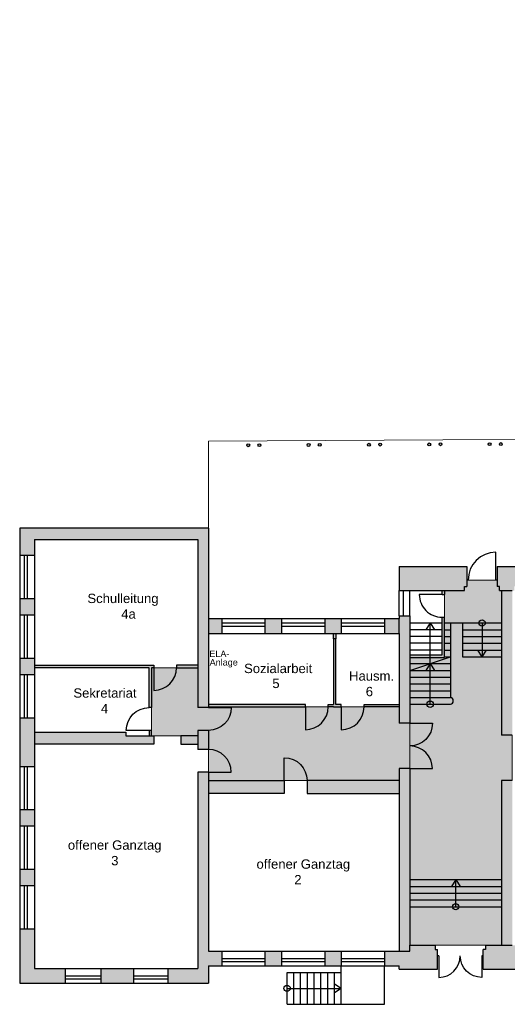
# Model space of a CAD drawing. Header units: inches. Extents: x -85 to 313, y 33 to 297.
# Tile 1 of 14: x -51 to -29, y 75 to 119. Entities that reach past the tile are written whole.
import ezdxf

# ---------------------------------------------------------------- set-up
doc = ezdxf.new("R2010")
doc.units = ezdxf.units.IN
doc.header["$MEASUREMENT"] = 0
doc.linetypes.add('ACAD_ISO03W100', pattern=[30, 12, -18])
doc.layers.add('0_Feuerwehrelemente', color=7, linetype='Continuous', lineweight=13, true_color=0xb7d9b1)
doc.layers.add('1_Brandwaende', color=7, linetype='Continuous', lineweight=20, true_color=0xa02128)
doc.layers.add('1_Dach', color=43, linetype='Continuous', lineweight=15)
doc.layers.add('1_Grundrisse', color=10, linetype='Continuous', lineweight=25)
doc.layers.add('1_Raumbezeichnung', color=7, linetype='Continuous', true_color=0x000000)
doc.layers.add('2_Türen', color=7, linetype='Continuous', true_color=0x000000)
for name, color, linetype in [('1_Raumnummern', 7, 'Continuous'), ('1_Schraffuren', 7, 'Continuous'), ('2_Fenster', 80, 'Continuous'), ('4_Treppe', 32, 'Continuous')]:
    doc.layers.add(name, color=color, linetype=linetype)
doc.styles.add('ARIAL', font='arial.ttf')

# ---------------------------------------------------------------- blocks, each defined once
blk = doc.blocks.new('DOOR3')
at = {"linetype": 'ByBlock'}
blk.add_line((0, 0), (0, 1), dxfattribs=at)
blk.add_arc((0, 0), 1, 90, 180, dxfattribs=at)

msp = doc.modelspace()

# ---------------------------------------------------------------- hatches: boundary and pattern name
at = {"layer": '0_Feuerwehrelemente', "ltscale": 0.001, "true_color": 0x008351}
h = msp.add_hatch(color=126, dxfattribs=at)
h.dxf.hatch_style = 1
h.paths.add_polyline_path([(-32.276, 93.3), (-32.276, 90.343), (-33.816, 90.343), (-33.816, 77.589), (-29.751, 77.589), (-29.751, 84.892), (-29.275, 84.892), (-29.275, 86.9), (-29.751, 86.9), (-29.751, 93.3), (-29.843, 93.3), (-29.843, 93.488), (-29.949, 93.488), (-29.949, 93.771), (-31.287, 93.771), (-31.287, 93.488), (-31.393, 93.488), (-31.393, 93.3)])
at = {"layer": '0_Feuerwehrelemente', "ltscale": 0.001}
h = msp.add_hatch(color=256, dxfattribs=at)
h.dxf.hatch_style = 1
h.paths.add_polyline_path([(-34.292, 88.148), (-42.732, 88.148), (-42.732, 88.116), (-43.208, 88.116), (-43.208, 89.883), (-45.254, 89.883), (-45.254, 86.871), (-43.208, 86.871), (-43.208, 87.107), (-42.732, 87.107), (-42.732, 84.887), (-34.292, 84.887), (-34.292, 85.415), (-33.816, 85.415), (-33.816, 87.422), (-34.292, 87.422)])
at = {"layer": '1_Brandwaende'}
h = msp.add_hatch(color=256, dxfattribs=at)
h.dxf.hatch_style = 1
h.paths.add_polyline_path([(-25.21, 86.615), (-24.734, 86.615), (-24.734, 92.061), (-24.734, 92.191), (-25.21, 92.191)])
h.paths.add_polyline_path([(-24.734, 84.91), (-25.21, 84.91), (-25.21, 77.333), (-24.734, 77.333)])
h.paths.add_polyline_path([(-33.816, 85.415), (-34.292, 85.415), (-34.292, 77.333), (-33.816, 77.333)])
h.paths.add_polyline_path([(-34.292, 87.422), (-33.816, 87.422), (-33.816, 92.191), (-34.292, 92.191), (-34.292, 92.061)])
h.paths.add_polyline_path([(-29.275, 84.892), (-29.751, 84.892), (-29.751, 77.589), (-29.275, 77.589)])
h.paths.add_polyline_path([(-29.751, 86.9), (-29.275, 86.9), (-29.275, 93.3), (-29.751, 93.3)])
h = msp.add_hatch(color=256, dxfattribs=at)
h.dxf.hatch_style = 1
h.paths.add_polyline_path([(-32.276, 93.3), (-32.387, 93.3), (-32.387, 93.128), (-32.276, 93.128)])
h.paths.add_polyline_path([(-32.276, 92.119), (-32.387, 92.119), (-32.387, 90.453), (-32.915, 90.453), (-32.915, 90.343), (-32.276, 90.343)])
h.paths.add_polyline_path([(-32.915, 90.453), (-33.816, 90.453), (-33.816, 90.343), (-32.915, 90.343)])
at = {"layer": '1_Schraffuren'}
h = msp.add_hatch(color=256, dxfattribs=at)
h.dxf.hatch_style = 1
edge = h.paths.add_edge_path()
edge.add_arc((-40.474, 99.748), 0.0642, 0, 360)
edge = h.paths.add_edge_path()
edge.add_arc((-40.97, 99.742), 0.0642, 0, 360)
edge = h.paths.add_edge_path()
edge.add_arc((-37.802, 99.76), 0.0642, 0, 360)
edge = h.paths.add_edge_path()
edge.add_arc((-38.298, 99.754), 0.0642, 0, 360)
edge = h.paths.add_edge_path()
edge.add_arc((-35.13, 99.772), 0.0642, 0, 360)
edge = h.paths.add_edge_path()
edge.add_arc((-35.625, 99.766), 0.0642, 0, 360)
edge = h.paths.add_edge_path()
edge.add_arc((-32.457, 99.784), 0.0642, 0, 360)
edge = h.paths.add_edge_path()
edge.add_arc((-32.953, 99.778), 0.0642, 0, 360)
edge = h.paths.add_edge_path()
edge.add_arc((-29.785, 99.796), 0.0642, 0, 360)
edge = h.paths.add_edge_path()
edge.add_arc((-30.281, 99.79), 0.0642, 0, 360)
edge = h.paths.add_edge_path()
edge.add_arc((-27.112, 99.808), 0.0642, 0, 360)
edge = h.paths.add_edge_path()
edge.add_arc((-27.608, 99.802), 0.0642, 0, 360)
edge = h.paths.add_edge_path()
edge.add_arc((-24.44, 99.82), 0.0642, 0, 360)
edge = h.paths.add_edge_path()
edge.add_arc((-24.936, 99.814), 0.0642, 0, 360)
edge = h.paths.add_edge_path()
edge.add_arc((-21.768, 99.832), 0.0642, 0, 360)
edge = h.paths.add_edge_path()
edge.add_arc((-22.263, 99.826), 0.0642, 0, 360)
edge = h.paths.add_edge_path()
edge.add_arc((-19.095, 99.844), 0.0642, 0, 360)
edge = h.paths.add_edge_path()
edge.add_arc((-19.591, 99.838), 0.0642, 0, 360)
edge = h.paths.add_edge_path()
edge.add_arc((-16.481, 100.14), 0.0642, 0, 360)
edge = h.paths.add_edge_path()
edge.add_arc((-16.865, 99.833), 0.0642, 0, 360)
edge = h.paths.add_edge_path()
edge.add_arc((-15.01, 101.357), 0.0642, 0, 360)
edge = h.paths.add_edge_path()
edge.add_arc((-15.394, 101.05), 0.0642, 0, 360)
edge = h.paths.add_edge_path()
edge.add_arc((-13.539, 102.573), 0.0642, 0, 360)
edge = h.paths.add_edge_path()
edge.add_arc((-13.923, 102.267), 0.0642, 0, 360)
edge = h.paths.add_edge_path()
edge.add_arc((-12.137, 104), 0.0642, 0, 360)
edge = h.paths.add_edge_path()
edge.add_arc((-12.452, 103.484), 0.0642, 0, 360)
edge = h.paths.add_edge_path()
edge.add_arc((-11.754, 106.142), 0.0642, 0, 360)
edge = h.paths.add_edge_path()
edge.add_arc((-11.672, 106.631), 0.0642, 0, 360)
edge = h.paths.add_edge_path()
edge.add_arc((-11.208, 109.263), 0.0642, 0, 360)
edge = h.paths.add_edge_path()
edge.add_arc((-11.29, 108.774), 0.0642, 0, 360)
edge = h.paths.add_edge_path()
edge.add_arc((-10.743, 111.895), 0.0642, 0, 360)
edge = h.paths.add_edge_path()
edge.add_arc((-10.825, 111.406), 0.0642, 0, 360)
edge = h.paths.add_edge_path()
edge.add_arc((-10.278, 114.526), 0.0642, 0, 360)
edge = h.paths.add_edge_path()
edge.add_arc((-10.36, 114.037), 0.0642, 0, 360)
h = msp.add_hatch(color=256, dxfattribs=at)
h.dxf.hatch_style = 1
h.paths.add_polyline_path([(-42.732, 96.073), (-51.091, 96.073), (-51.091, 94.855), (-50.435, 94.855), (-50.435, 95.565), (-43.208, 95.565), (-43.208, 88.116), (-42.732, 88.116)])
h.paths.add_polyline_path([(-50.435, 92.94), (-51.091, 92.94), (-51.091, 92.213), (-50.435, 92.213)], flags=17)
h.paths.add_polyline_path([(-50.435, 90.299), (-51.091, 90.299), (-51.091, 89.572), (-50.435, 89.572)])
h.paths.add_polyline_path([(-50.435, 87.657), (-51.091, 87.657), (-51.091, 85.5), (-50.435, 85.5)])
h.paths.add_polyline_path([(-50.435, 83.586), (-51.091, 83.586), (-51.091, 82.859), (-50.435, 82.859)])
h.paths.add_polyline_path([(-50.435, 80.944), (-51.091, 80.944), (-51.091, 80.217), (-50.435, 80.217)])
h.paths.add_polyline_path([(-50.435, 78.303), (-51.091, 78.303), (-51.091, 75.907), (-49.082, 75.907), (-49.082, 76.563), (-50.435, 76.563)])
h.paths.add_polyline_path([(-46.052, 76.563), (-47.501, 76.563), (-47.501, 75.907), (-46.052, 75.907)])
h.paths.add_polyline_path([(-42.732, 76.677), (-42.139, 76.677), (-42.139, 77.333), (-42.732, 77.333), (-42.732, 85.256), (-43.208, 85.256), (-43.208, 76.563), (-44.526, 76.563), (-44.526, 75.907), (-42.732, 75.907)])
h.paths.add_polyline_path([(-42.732, 87.107), (-43.208, 87.107), (-43.208, 86.265), (-42.732, 86.265)])
h.paths.add_polyline_path([(-45.15, 86.871), (-46.386, 86.871), (-46.386, 87.026), (-50.435, 87.026), (-50.435, 86.501), (-45.15, 86.501)])
h.paths.add_polyline_path([(-43.208, 86.871), (-43.949, 86.871), (-43.949, 86.501), (-43.208, 86.501)])
h = msp.add_hatch(color=256, dxfattribs=at)
h.dxf.hatch_style = 1
h.paths.add_polyline_path([(-38.439, 88.258), (-42.732, 88.258), (-42.732, 88.148), (-38.439, 88.148)])
h.paths.add_polyline_path([(-36.848, 88.258), (-37.084, 88.258), (-37.084, 91.169), (-37.194, 91.169), (-37.194, 88.258), (-37.43, 88.258), (-37.43, 88.148), (-37.194, 88.148), (-36.848, 88.148)])
h.paths.add_polyline_path([(-37.084, 91.405), (-37.194, 91.405), (-37.194, 91.169), (-37.084, 91.169)])
h.paths.add_polyline_path([(-34.292, 88.258), (-35.839, 88.258), (-35.839, 88.148), (-34.292, 88.148)])
h.paths.add_polyline_path([(-39.499, 77.333), (-40.231, 77.333), (-40.231, 76.677), (-39.499, 76.677)])
h.paths.add_polyline_path([(-36.851, 77.333), (-37.583, 77.333), (-37.583, 76.677), (-36.851, 76.677)])
h.paths.add_polyline_path([(-21.85, 92.061), (-23.159, 92.061), (-23.159, 91.405), (-21.85, 91.405)])
h.paths.add_polyline_path([(-18.854, 92.061), (-19.399, 92.061), (-19.399, 92.294), (-19.663, 92.294), (-19.663, 92.061), (-20.137, 92.061), (-20.137, 91.405), (-19.156, 91.405), (-19.156, 88.209), (-17.869, 88.209), (-17.869, 88.418), (-18.854, 88.418)])
h.paths.add_polyline_path([(-18.317, 93.564), (-19.663, 93.564), (-19.663, 92.829), (-19.399, 92.829), (-19.399, 93.044), (-18.631, 93.044), (-18.631, 92.94), (-18.52, 92.94), (-18.52, 93.044), (-18.317, 93.044)])
h.paths.add_polyline_path([(-17.478, 93.564), (-17.581, 93.564), (-17.581, 93.044), (-17.478, 93.044)])
h.paths.add_polyline_path([(-16.597, 93.564), (-16.657, 93.564), (-16.657, 93.044), (-16.597, 93.044)])
h.paths.add_polyline_path([(-16.121, 95.417), (-15.157, 95.417), (-15.157, 96.073), (-15.75, 96.073), (-16.597, 96.073), (-16.597, 87.887), (-16.121, 87.887)])
h.paths.add_polyline_path([(-16.597, 88.418), (-16.86, 88.418), (-16.86, 88.209), (-16.597, 88.209)])
h = msp.add_hatch(color=256, dxfattribs=at)
h.dxf.hatch_style = 1
h.paths.add_polyline_path([(-31.287, 94.363), (-34.292, 94.363), (-34.292, 93.3), (-31.393, 93.3), (-31.393, 93.488), (-31.287, 93.488)])
h.paths.add_polyline_path([(-29.077, 94.363), (-29.949, 94.363), (-29.949, 93.488), (-29.843, 93.488), (-29.843, 93.3), (-29.751, 93.3), (-29.275, 93.3), (-29.182, 93.3), (-29.182, 93.488), (-29.077, 93.488)])
h.paths.add_polyline_path([(-24.734, 94.363), (-27.236, 94.363), (-27.236, 93.488), (-27.131, 93.488), (-27.131, 93.3), (-24.734, 93.3)])
h.paths.add_polyline_path([(-32.594, 77.401), (-32.699, 77.401), (-32.699, 77.589), (-33.816, 77.589), (-33.816, 77.333), (-34.292, 77.333), (-34.935, 77.333), (-34.935, 76.677), (-34.292, 76.677), (-34.292, 76.526), (-32.594, 76.526)])
h.paths.add_polyline_path([(-28.493, 77.401), (-28.599, 77.401), (-28.599, 77.589), (-29.275, 77.589), (-30.463, 77.589), (-30.463, 77.401), (-30.569, 77.401), (-30.569, 76.526), (-28.493, 76.526)])
h.paths.add_polyline_path([(-24.229, 77.333), (-24.734, 77.333), (-25.21, 77.333), (-25.21, 77.589), (-26.363, 77.589), (-26.363, 77.401), (-26.468, 77.401), (-26.468, 76.526), (-24.734, 76.526), (-24.734, 76.677), (-24.229, 76.677)])
h = msp.add_hatch(color=256, dxfattribs=at)
h.dxf.hatch_style = 1
h.paths.add_polyline_path([(-42.139, 92.061), (-42.732, 92.061), (-42.732, 91.405), (-42.139, 91.405)])
h.paths.add_polyline_path([(-39.499, 92.061), (-40.231, 92.061), (-40.231, 91.405), (-39.499, 91.405)])
h.paths.add_polyline_path([(-36.851, 92.061), (-37.583, 92.061), (-37.583, 91.405), (-36.851, 91.405)])
h = msp.add_hatch(color=256, dxfattribs=at)
h.dxf.hatch_style = 1
h.paths.add_polyline_path([(-34.292, 92.061), (-34.935, 92.061), (-34.935, 91.405), (-34.292, 91.405)])
h = msp.add_hatch(color=256, dxfattribs=at)
h.dxf.hatch_style = 1
h.paths.add_polyline_path([(-45.15, 89.994), (-50.435, 89.994), (-50.435, 89.883), (-45.364, 89.883), (-45.364, 88.116), (-45.254, 88.116), (-45.254, 89.883), (-45.15, 89.883)])
h.paths.add_polyline_path([(-43.208, 89.994), (-44.148, 89.994), (-44.148, 89.883), (-43.208, 89.883)])
h.paths.add_polyline_path([(-45.254, 87.107), (-45.364, 87.107), (-45.364, 86.871), (-45.254, 86.871)])
h = msp.add_hatch(color=256, dxfattribs=at)
h.dxf.hatch_style = 1
h.paths.add_polyline_path([(-39.375, 84.887), (-42.732, 84.887), (-42.732, 84.313), (-39.375, 84.313)])
h.paths.add_polyline_path([(-34.292, 84.887), (-38.366, 84.887), (-38.366, 84.313), (-34.292, 84.313)])

# ---------------------------------------------------------------- linework, layer by layer
at = {"layer": '0_Feuerwehrelemente', "color": 126, "ltscale": 0.001, "true_color": 0x008351}
msp.add_lwpolyline([(-32.276, 93.3), (-32.276, 90.343), (-33.816, 90.343), (-33.816, 77.589), (-29.751, 77.589), (-29.751, 84.892), (-29.275, 84.892), (-29.275, 86.9), (-29.751, 86.9), (-29.751, 93.3), (-29.843, 93.3), (-29.843, 93.488), (-29.949, 93.488), (-29.949, 93.771), (-31.287, 93.771), (-31.287, 93.488), (-31.393, 93.488), (-31.393, 93.3)], close=True, dxfattribs=at)
at = {"layer": '0_Feuerwehrelemente', "ltscale": 0.001}
msp.add_lwpolyline([(-34.292, 88.148), (-42.732, 88.148), (-42.732, 88.116), (-43.208, 88.116), (-43.208, 89.883), (-45.254, 89.883), (-45.254, 86.871), (-43.208, 86.871), (-43.208, 87.107), (-42.732, 87.107), (-42.732, 84.887), (-34.292, 84.887), (-34.292, 85.415), (-33.816, 85.415), (-33.816, 87.422), (-34.292, 87.422)], close=True, dxfattribs=at)
at = {"layer": '1_Dach', "color": 7}
msp.add_lwpolyline([(-6.951, 118.108), (-9.718, 118.597), (-12.413, 103.777), (-16.793, 100.067), (-42.732, 99.92), (-42.732, 96.073)], dxfattribs=at)
at = {"layer": '1_Grundrisse', "color": 7}
for p, q in [((-51.091, 96.073), (-51.091, 94.855)), ((-42.732, 96.073), (-51.091, 96.073)), ((-42.732, 96.073), (-42.732, 88.116)), ((-50.435, 95.565), (-50.435, 94.855)), ((-50.435, 95.565), (-43.208, 95.565)), ((-43.208, 95.565), (-43.208, 88.116)), ((-50.435, 94.855), (-51.091, 94.855)), ((-34.292, 94.363), (-34.292, 93.3)), ((-34.292, 94.363), (-31.287, 94.363)), ((-31.287, 94.363), (-31.287, 93.488)), ((-29.949, 94.363), (-29.949, 93.488)), ((-29.949, 94.363), (-29.077, 94.363)), ((-31.393, 93.488), (-31.287, 93.488)), ((-31.393, 93.3), (-31.393, 93.488)), ((-29.843, 93.488), (-29.949, 93.488)), ((-29.843, 93.3), (-29.843, 93.488)), ((-51.091, 92.94), (-51.091, 92.213)), ((-50.435, 92.94), (-51.091, 92.94)), ((-50.435, 92.94), (-50.435, 92.213)), ((-34.292, 93.3), (-31.393, 93.3)), ((-32.387, 93.128), (-32.276, 93.128)), ((-29.843, 93.3), (-29.751, 93.3)), ((-29.751, 93.3), (-29.751, 86.9)), ((-29.751, 93.3), (-29.275, 93.3)), ((-50.435, 92.213), (-51.091, 92.213)), ((-42.732, 92.061), (-42.139, 92.061)), ((-42.139, 92.061), (-42.139, 91.405)), ((-40.231, 92.061), (-39.499, 92.061)), ((-40.231, 92.061), (-39.499, 92.061)), ((-40.231, 92.061), (-40.231, 91.405)), ((-39.499, 92.061), (-39.499, 91.405)), ((-37.583, 92.061), (-37.583, 91.405)), ((-37.583, 92.061), (-36.851, 92.061)), ((-37.583, 92.061), (-36.851, 92.061)), ((-36.851, 92.061), (-36.851, 91.405)), ((-34.935, 92.061), (-34.935, 91.405)), ((-34.935, 92.061), (-34.292, 92.061)), ((-34.292, 92.191), (-33.816, 92.191)), ((-34.292, 92.191), (-34.292, 92.061)), ((-34.292, 91.405), (-34.292, 92.061)), ((-33.816, 92.191), (-33.816, 87.422)), ((-32.387, 92.119), (-32.276, 92.119)), ((-42.732, 91.405), (-42.139, 91.405)), ((-40.231, 91.405), (-39.499, 91.405)), ((-40.231, 91.405), (-39.499, 91.405)), ((-37.583, 91.405), (-36.851, 91.405)), ((-37.583, 91.405), (-36.851, 91.405)), ((-34.935, 91.405), (-34.292, 91.405)), ((-34.292, 91.405), (-34.292, 87.422)), ((-51.091, 90.299), (-51.091, 89.572)), ((-50.435, 90.299), (-51.091, 90.299)), ((-50.435, 90.299), (-50.435, 89.572)), ((-50.435, 89.572), (-51.091, 89.572)), ((-42.732, 88.116), (-43.208, 88.116)), ((-51.091, 87.657), (-51.091, 85.5)), ((-50.435, 87.657), (-51.091, 87.657)), ((-50.435, 87.657), (-50.435, 85.5)), ((-33.816, 87.422), (-34.292, 87.422)), ((-43.208, 87.107), (-43.208, 86.265)), ((-42.732, 87.107), (-43.208, 87.107)), ((-42.732, 87.107), (-42.732, 86.265)), ((-29.275, 86.9), (-29.751, 86.9)), ((-42.732, 86.265), (-43.208, 86.265)), ((-50.435, 85.5), (-51.091, 85.5)), ((-43.208, 85.256), (-43.208, 76.563)), ((-42.732, 85.256), (-43.208, 85.256)), ((-42.732, 85.256), (-42.732, 77.333)), ((-33.816, 85.415), (-34.292, 85.415)), ((-34.292, 85.415), (-34.292, 77.333)), ((-33.816, 85.415), (-33.816, 77.589)), ((-29.275, 84.892), (-29.751, 84.892)), ((-29.751, 84.892), (-29.751, 77.589)), ((-51.091, 83.586), (-51.091, 82.859)), ((-51.091, 83.586), (-51.091, 82.859)), ((-50.435, 83.586), (-51.091, 83.586)), ((-50.435, 83.586), (-50.435, 82.859)), ((-50.435, 83.586), (-50.435, 82.859)), ((-50.435, 82.859), (-51.091, 82.859)), ((-51.091, 80.944), (-51.091, 80.217)), ((-51.091, 80.944), (-51.091, 80.217)), ((-50.435, 80.944), (-51.091, 80.944)), ((-50.435, 80.944), (-50.435, 80.217)), ((-50.435, 80.944), (-50.435, 80.217)), ((-50.435, 80.217), (-51.091, 80.217)), ((-51.091, 78.303), (-51.091, 75.907)), ((-50.435, 78.303), (-51.091, 78.303)), ((-50.435, 78.303), (-50.435, 76.563)), ((-42.732, 77.333), (-42.139, 77.333)), ((-42.139, 77.333), (-42.139, 76.677)), ((-40.231, 77.333), (-39.499, 77.333)), ((-40.231, 77.333), (-39.499, 77.333)), ((-40.231, 77.333), (-40.231, 76.677)), ((-39.499, 77.333), (-39.499, 76.677)), ((-37.583, 77.333), (-37.583, 76.677)), ((-37.583, 77.333), (-36.851, 77.333)), ((-37.583, 77.333), (-36.851, 77.333)), ((-36.851, 77.333), (-36.851, 76.677)), ((-34.935, 77.333), (-34.935, 76.677)), ((-34.935, 77.333), (-34.292, 77.333)), ((-33.816, 77.589), (-32.699, 77.589)), ((-32.699, 77.589), (-32.699, 77.401)), ((-32.699, 77.401), (-32.594, 77.401)), ((-32.594, 76.526), (-32.594, 77.401)), ((-30.463, 77.401), (-30.569, 77.401)), ((-30.569, 76.526), (-30.569, 77.401)), ((-30.463, 77.589), (-30.463, 77.401)), ((-30.463, 77.589), (-29.275, 77.589)), ((-50.435, 76.563), (-47.501, 76.563)), ((-49.082, 76.563), (-49.082, 75.907)), ((-47.501, 76.563), (-46.052, 76.563)), ((-47.501, 76.563), (-47.501, 75.907)), ((-46.052, 76.563), (-46.052, 75.907)), ((-44.526, 76.563), (-44.526, 75.907)), ((-44.526, 76.563), (-43.208, 76.563)), ((-42.732, 76.677), (-42.732, 75.907)), ((-42.732, 76.677), (-42.139, 76.677)), ((-40.231, 76.677), (-39.499, 76.677)), ((-40.231, 76.677), (-39.499, 76.677)), ((-37.583, 76.677), (-36.851, 76.677)), ((-37.583, 76.677), (-36.851, 76.677)), ((-34.935, 76.677), (-34.292, 76.677)), ((-34.292, 76.526), (-34.292, 76.677)), ((-34.292, 76.526), (-32.594, 76.526)), ((-30.569, 76.526), (-28.493, 76.526)), ((-51.091, 75.907), (-47.501, 75.907)), ((-47.501, 75.907), (-46.052, 75.907)), ((-46.052, 75.907), (-42.732, 75.907))]:
    msp.add_line(p, q, dxfattribs=at)
for points in [[(-32.387, 93.128), (-32.387, 93.3)], [(-32.276, 93.3), (-32.276, 93.128)], [(-33.816, 90.453), (-32.387, 90.453), (-32.387, 92.119)], [(-33.816, 90.343), (-32.276, 90.343), (-32.276, 92.119)], [(-37.084, 91.405), (-37.084, 91.169), (-37.194, 91.169), (-37.194, 91.405)], [(-37.084, 88.258), (-37.084, 91.169), (-37.194, 91.169), (-37.194, 88.258)], [(-50.435, 89.994), (-45.15, 89.994), (-45.15, 89.883), (-45.254, 89.883), (-45.254, 88.116), (-45.364, 88.116), (-45.364, 89.883), (-50.435, 89.883)], [(-43.208, 89.994), (-44.148, 89.994), (-44.148, 89.883), (-43.208, 89.883)], [(-42.732, 88.148), (-38.439, 88.148), (-38.439, 88.258), (-42.732, 88.258)], [(-37.194, 88.148), (-37.43, 88.148), (-37.43, 88.258), (-37.194, 88.258)], [(-37.194, 88.148), (-36.848, 88.148), (-36.848, 88.258), (-37.084, 88.258)], [(-34.292, 88.148), (-35.839, 88.148), (-35.839, 88.258), (-34.292, 88.258)], [(-50.435, 87.026), (-46.386, 87.026), (-46.386, 86.871), (-45.15, 86.871), (-45.15, 86.501), (-50.435, 86.501)], [(-45.254, 86.871), (-45.254, 87.107), (-45.364, 87.107), (-45.364, 86.871)], [(-43.208, 86.871), (-43.949, 86.871), (-43.949, 86.501), (-43.208, 86.501)], [(-42.732, 84.887), (-39.375, 84.887), (-39.375, 84.313), (-42.732, 84.313)], [(-34.292, 84.887), (-38.366, 84.887), (-38.366, 84.313), (-34.292, 84.313)], [(-34.292, 77.333), (-33.816, 77.333), (-33.816, 77.589)]]:
    msp.add_lwpolyline(points, dxfattribs=at)
for centre in [(-40.97, 99.742), (-40.474, 99.748), (-38.298, 99.754), (-37.802, 99.76), (-35.625, 99.766), (-35.13, 99.772), (-32.953, 99.778), (-32.457, 99.784), (-30.281, 99.79), (-29.785, 99.796)]:
    msp.add_circle(centre, 0.0642, dxfattribs=at)
at = {"layer": '2_Fenster', "color": 7}
for p, q in [((-51.091, 94.855), (-51.091, 92.94)), ((-50.898, 94.855), (-50.898, 92.94)), ((-50.761, 94.855), (-50.761, 92.94)), ((-50.435, 94.855), (-50.435, 92.94)), ((-34.292, 92.191), (-34.292, 93.3)), ((-34.098, 92.191), (-34.098, 93.3)), ((-33.816, 92.191), (-33.816, 93.3)), ((-51.091, 92.213), (-51.091, 90.299)), ((-50.898, 92.213), (-50.898, 90.299)), ((-50.761, 92.213), (-50.761, 90.299)), ((-50.435, 92.213), (-50.435, 90.299)), ((-42.139, 92.061), (-40.231, 92.061)), ((-39.499, 92.061), (-37.583, 92.061)), ((-36.851, 92.061), (-34.935, 92.061)), ((-42.139, 91.868), (-40.231, 91.868)), ((-42.139, 91.731), (-40.231, 91.731)), ((-39.499, 91.868), (-37.583, 91.868)), ((-39.499, 91.731), (-37.583, 91.731)), ((-36.851, 91.868), (-34.935, 91.868)), ((-36.851, 91.731), (-34.935, 91.731)), ((-42.139, 91.405), (-40.231, 91.405)), ((-39.499, 91.405), (-37.583, 91.405)), ((-36.851, 91.405), (-34.935, 91.405)), ((-51.091, 89.572), (-51.091, 87.657)), ((-50.898, 89.572), (-50.898, 87.657)), ((-50.761, 89.572), (-50.761, 87.657)), ((-50.435, 89.572), (-50.435, 87.657)), ((-51.091, 85.5), (-51.091, 83.586)), ((-50.898, 85.5), (-50.898, 83.586)), ((-50.761, 85.5), (-50.761, 83.586)), ((-50.435, 85.5), (-50.435, 83.586)), ((-51.091, 82.859), (-51.091, 80.944)), ((-50.898, 82.859), (-50.898, 80.944)), ((-50.761, 82.859), (-50.761, 80.944)), ((-50.435, 82.859), (-50.435, 80.944)), ((-51.091, 80.217), (-51.091, 78.303)), ((-50.898, 80.217), (-50.898, 78.303)), ((-50.761, 80.217), (-50.761, 78.303)), ((-50.435, 80.217), (-50.435, 78.303)), ((-42.139, 77.333), (-40.231, 77.333)), ((-39.499, 77.333), (-37.583, 77.333)), ((-36.851, 77.333), (-34.935, 77.333)), ((-42.139, 77.007), (-40.231, 77.007)), ((-42.139, 76.87), (-40.231, 76.87)), ((-39.499, 77.007), (-37.583, 77.007)), ((-39.499, 76.87), (-37.583, 76.87)), ((-36.851, 77.007), (-34.935, 77.007)), ((-36.851, 76.87), (-34.935, 76.87)), ((-49.082, 76.563), (-47.501, 76.563)), ((-46.052, 76.563), (-44.526, 76.563)), ((-42.139, 76.677), (-40.231, 76.677)), ((-39.499, 76.677), (-37.583, 76.677)), ((-36.851, 76.677), (-34.935, 76.677)), ((-49.082, 76.237), (-47.501, 76.237)), ((-49.082, 76.1), (-47.501, 76.1)), ((-46.052, 76.237), (-44.526, 76.237)), ((-46.052, 76.1), (-44.526, 76.1)), ((-49.082, 75.907), (-47.501, 75.907)), ((-46.052, 75.907), (-44.526, 75.907))]:
    msp.add_line(p, q, dxfattribs=at)
at = {"layer": '2_Türen', "color": 7}
for p, q in [((-31.232, 93.771), (-31.287, 93.771)), ((-29.949, 93.771), (-30.001, 93.771)), ((-32.533, 77.118), (-32.594, 77.118)), ((-30.569, 77.118), (-30.626, 77.118))]:
    msp.add_line(p, q, dxfattribs=at)
at = {"layer": '4_Treppe', "color": 7}
for p, q in [((-33.816, 91.868), (-32.387, 91.868)), ((-32.915, 91.868), (-33.107, 91.568)), ((-32.915, 90.068), (-32.915, 91.868)), ((-32.915, 91.868), (-32.723, 91.568)), ((-32.014, 91.868), (-32.014, 90.368)), ((-31.488, 91.868), (-29.751, 91.868)), ((-31.488, 91.868), (-31.488, 90.368)), ((-30.616, 91.868), (-30.616, 90.368)), ((-32.387, 91.568), (-33.816, 91.568)), ((-32.387, 91.268), (-33.816, 91.268)), ((-31.488, 91.568), (-29.751, 91.568)), ((-31.488, 91.268), (-29.751, 91.268)), ((-32.387, 90.968), (-33.816, 90.968)), ((-31.488, 90.968), (-29.751, 90.968)), ((-32.387, 90.668), (-33.816, 90.668)), ((-33.816, 89.768), (-32.014, 90.368)), ((-32.014, 90.368), (-32.014, 88.568)), ((-31.488, 90.668), (-29.751, 90.668)), ((-31.488, 90.368), (-29.751, 90.368)), ((-30.616, 90.368), (-30.808, 90.668)), ((-30.616, 90.368), (-30.424, 90.668)), ((-33.816, 90.068), (-32.915, 90.068)), ((-32.915, 90.068), (-33.107, 89.768)), ((-32.915, 90.068), (-32.014, 90.068)), ((-32.915, 88.268), (-32.915, 90.068)), ((-32.915, 90.068), (-32.723, 89.768)), ((-33.816, 89.768), (-32.014, 89.768)), ((-33.816, 89.468), (-32.014, 89.468)), ((-33.816, 89.168), (-32.014, 89.168)), ((-33.816, 88.868), (-32.014, 88.868)), ((-33.816, 88.568), (-32.014, 88.568)), ((-33.816, 88.268), (-32.014, 88.268)), ((-33.816, 80.497), (-29.751, 80.497)), ((-31.783, 80.497), (-31.975, 80.197)), ((-31.783, 79.297), (-31.783, 80.497)), ((-31.783, 80.497), (-31.591, 80.197)), ((-33.816, 80.197), (-29.751, 80.197)), ((-33.816, 79.897), (-29.751, 79.897)), ((-33.816, 79.597), (-29.751, 79.597)), ((-33.816, 79.297), (-29.751, 79.297)), ((-39.251, 74.972), (-39.251, 76.385)), ((-39.251, 76.385), (-36.851, 76.385)), ((-38.951, 74.972), (-38.951, 76.385)), ((-38.651, 74.972), (-38.651, 76.385)), ((-38.351, 74.972), (-38.351, 76.385)), ((-38.051, 74.972), (-38.051, 76.385)), ((-37.751, 74.972), (-37.751, 76.385)), ((-37.451, 74.972), (-37.451, 76.385)), ((-37.151, 74.972), (-37.151, 76.385)), ((-36.851, 74.972), (-36.851, 76.677)), ((-34.935, 74.972), (-34.935, 76.677)), ((-39.251, 75.679), (-36.851, 75.679)), ((-36.851, 75.679), (-37.151, 75.871)), ((-36.851, 75.679), (-37.151, 75.487)), ((-39.251, 74.972), (-36.851, 74.972)), ((-36.851, 74.972), (-34.935, 74.972))]:
    msp.add_line(p, q, dxfattribs=at)
at = {"layer": '4_Treppe', "color": 7, "linetype": 'ACAD_ISO03W100'}
for p, q in [((-32.276, 91.868), (-31.488, 91.868)), ((-32.276, 91.568), (-32.014, 91.568)), ((-32.276, 91.268), (-32.014, 91.268)), ((-32.276, 90.968), (-32.014, 90.968)), ((-32.276, 90.668), (-32.014, 90.668)), ((-32.276, 90.368), (-32.014, 90.368))]:
    msp.add_line(p, q, dxfattribs=at)
at = {"layer": '4_Treppe', "color": 7}
for centre in [(-30.616, 91.868), (-32.915, 88.268), (-31.783, 79.297), (-39.251, 75.679)]:
    msp.add_circle(centre, 0.142, dxfattribs=at)
msp.add_arc((-32.041, 88.418), 0.152, 279.9837, 80.0431, dxfattribs=at)

# ---------------------------------------------------------------- block references
at = {"layer": '2_Türen', "color": 7}
for p, xscale, yscale, zscale in [((-30.001, 93.771), 1.230903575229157, 1.230903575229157, 1.230903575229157), ((-39.375, 84.887), -1.009023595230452, 1.009023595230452, 1.009023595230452), ((-32.533, 77.118), -0.9533142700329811, -0.9533142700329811, 0.9533142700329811)]:
    msp.add_blockref('DOOR3', p, dxfattribs=dict(at, xscale=xscale, yscale=yscale, zscale=zscale))
for p, xscale, yscale, zscale, rotation in [((-32.387, 93.128), 1.009023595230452, 1.009023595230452, 1.009023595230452, 89.99999999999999), ((-45.15, 89.883), 1.001275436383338, 1.001275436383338, 1.001275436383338, 180), ((-38.439, 88.148), 1.009023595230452, 1.009023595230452, 1.009023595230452, 180), ((-36.848, 88.148), 1.009023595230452, 1.009023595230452, 1.009023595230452, 180), ((-45.364, 87.107), -1.009023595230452, 1.009023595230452, 1.009023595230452, 90), ((-42.732, 88.116), -1.009023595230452, 1.009023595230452, 1.009023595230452, 270), ((-33.816, 87.422), -1.003634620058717, 1.003634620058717, 1.003634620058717, 269.9999999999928), ((-33.816, 85.415), 1.003634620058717, 1.003634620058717, 1.003634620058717, 269.9999999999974), ((-42.732, 85.256), 1.009023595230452, 1.009023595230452, 1.009023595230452, 270), ((-30.626, 77.118), -0.9533142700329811, 0.9533142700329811, 0.9533142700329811, 180)]:
    msp.add_blockref('DOOR3', p, dxfattribs=dict(at, xscale=xscale, yscale=yscale, zscale=zscale, rotation=rotation))

# ---------------------------------------------------------------- texts
at = {"layer": '1_Raumbezeichnung', "color": 7, "linetype": 'Continuous', "style": 'ARIAL'}
for s, height, p in [('Schulleitung', 0.41383, (-48.091, 92.75)), ('ELA-', 0.2865, (-42.694, 90.358)), ('Anlage', 0.2865, (-42.679, 89.982)), ('Sozialarbeit', 0.41383, (-41.154, 89.647)), ('Hausm.', 0.4138, (-36.504, 89.313)), ('Sekretariat', 0.41383, (-48.712, 88.558)), ('offener Ganztag', 0.41383, (-48.958, 81.821)), ('offener Ganztag', 0.41383, (-40.604, 80.979))]:
    msp.add_text(s, height=height, dxfattribs=at).set_placement(p)
at = {"layer": '1_Raumnummern', "color": 7, "linetype": 'Continuous', "style": 'ARIAL'}
for s, height, p in [('4a', 0.4138, (-46.595, 92.06)), ('5', 0.414, (-39.903, 88.984)), ('6', 0.414, (-35.765, 88.623)), ('4', 0.414, (-47.495, 87.868)), ('3', 0.414, (-47.039, 81.131)), ('2', 0.414, (-38.931, 80.289))]:
    msp.add_text(s, height=height, dxfattribs=at).set_placement(p)

doc.saveas('drawing.dxf')
